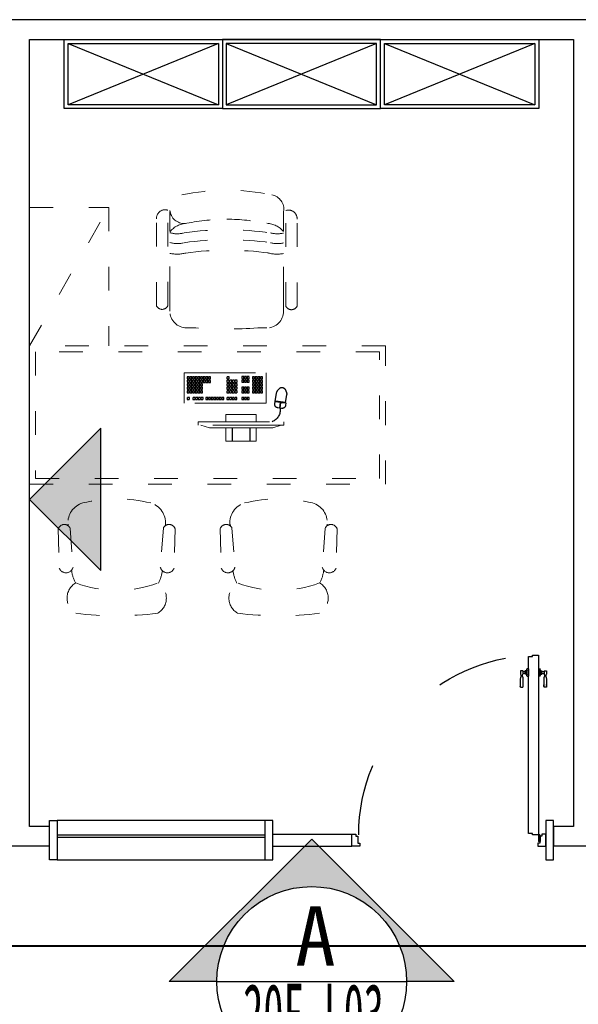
# Model space of a CAD drawing. Header units: millimetres. Extents: x -539149 to -534375, y 505028 to 505469.
# Tile 125 of 135: x -534790 to -534761, y 505181 to 505230. Entities that reach past the tile are written whole.
import ezdxf
from ezdxf.enums import TextEntityAlignment as Align
from ezdxf.lldxf.tags import DXFTag

# ---------------------------------------------------------------- set-up
doc = ezdxf.new("R2010")
doc.units = ezdxf.units.MM
doc.header["$LTSCALE"] = 10
doc.linetypes.add('ACAD_ISO03W100', pattern=[30, 12, -18])
doc.linetypes.add('DASH', pattern=[0.35, 0.25, -0.1])
for name, color, linetype in [('A-建筑-新增墙体', 3, 'Continuous'), ('B-平面-到顶家具H', 30, 'Continuous'), ('B-平面-固定家具M', 30, 'Continuous'), ('B-平面-完成面造型线', 6, 'Continuous'), ('B-平面-活动家具', 30, 'ACAD_ISO03W100'), ('B-平面-门', 4, 'Continuous'), ('E-图框', 100, 'Continuous'), ('E-填充', 251, 'Continuous'), ('E-文本', 7, 'Continuous')]:
    doc.layers.add(name, color=color, linetype=linetype)
doc.styles.add('黑体', font='simhei.ttf')
tags = doc.linetypes.add('CENTER', pattern=[2, 1.25, -0.25, 0.25, -0.25]).pattern_tags.tags
tags[10:11] = [DXFTag(74, 4), DXFTag(75, 0), DXFTag(340, '0'), DXFTag(46, 1.0), DXFTag(50, 0.0), DXFTag(44, 0.0), DXFTag(45, 0.0)]
tags[8:9] = [DXFTag(74, 4), DXFTag(75, 0), DXFTag(340, '0'), DXFTag(46, 1.0), DXFTag(50, 0.0), DXFTag(44, 0.0), DXFTag(45, 0.0)]
tags[6:7] = [DXFTag(74, 4), DXFTag(75, 0), DXFTag(340, '0'), DXFTag(46, 1.0), DXFTag(50, 0.0), DXFTag(44, 0.0), DXFTag(45, 0.0)]
tags[4:5] = [DXFTag(74, 4), DXFTag(75, 0), DXFTag(340, '0'), DXFTag(46, 1.0), DXFTag(50, 0.0), DXFTag(44, 0.0), DXFTag(45, 0.0)]

# ---------------------------------------------------------------- blocks, each defined once
blk = doc.blocks.new('A$C0F355EF4')
at = {"color": 8}
for p, q in [((147.1409508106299, 431.0858055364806), (99.37960721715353, 478.8471491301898)), ((322.6583039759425, 466.46579799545), (317.8403518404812, 460.2070466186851)), ((346.2275475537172, 448.3223248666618), (322.6583039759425, 466.46579799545)), ((326.1904496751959, 468.1768092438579), (324.0491376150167, 465.395141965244)), ((329.6175681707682, 475.5062166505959), (324.7996160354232, 469.247465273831)), ((324.7996160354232, 469.247465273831), (348.3688596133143, 451.1039921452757)), ((330.7030351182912, 428.155237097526), (346.2275475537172, 448.3223248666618)), ((364.7488776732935, 469.5050070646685), (332.6291967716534, 427.7799978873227)), ((346.9780259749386, 452.1746481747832), (344.8367139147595, 449.392980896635)), ((346.2275475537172, 448.3223248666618), (346.2275475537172, 448.3223248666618)), ((348.3688596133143, 451.1039921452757), (363.8933720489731, 471.2710799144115)), ((348.3688596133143, 451.1039921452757), (348.3688596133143, 451.1039921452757)), ((363.8933720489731, 471.2710799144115), (354.2324648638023, 478.7079927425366)), ((363.3580440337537, 470.5756630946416), (398.0539567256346, 443.8669417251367)), ((83.89344573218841, 367.8383004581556), (36.13210213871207, 415.5996440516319)), ((321.0421279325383, 435.5921499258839), (330.7030351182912, 428.155237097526)), ((331.2383631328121, 428.850653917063), (365.9342758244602, 402.1419325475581))]:
    blk.add_line(p, q, dxfattribs=at)
at = {"color": 8, "linetype": 'DASH', "ltscale": 0.1}
for points, elevation in [([(309.1345032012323, 343.9107747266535), (316.5623232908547, 351.3385948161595), (323.9847630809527, 343.9161550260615), (316.5569429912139, 336.4883349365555)], 1.435173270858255e-10), ([(218.4319705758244, 301.5569857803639), (225.8597906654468, 308.9848058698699), (233.2822304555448, 301.5623660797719), (225.854410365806, 294.1345459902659)], 1.434409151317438e-10), ([(227.9394022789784, 311.0644174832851), (235.3672223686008, 318.4922375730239), (242.7896621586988, 311.0697977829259), (235.36184206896, 303.6419776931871)], 1.434515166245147e-10), ([(237.4468339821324, 320.5718491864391), (244.8746540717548, 327.9996692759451), (252.2970938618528, 320.5772294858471), (244.869273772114, 313.1494093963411)], 1.434621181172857e-10), ([(261.6212058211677, 296.3974773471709), (269.0490259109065, 303.8252974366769), (276.4714657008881, 296.4028576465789), (269.0436456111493, 288.9750375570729)], 1.434643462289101e-10), ([(280.6122080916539, 315.3884796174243), (288.0400281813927, 322.8162997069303), (295.4624679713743, 315.3938599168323), (288.0346478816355, 307.9660398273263)], 1.434855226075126e-10), ([(290.1196397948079, 324.8959113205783), (297.5474598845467, 332.3237314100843), (304.9698996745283, 324.9012916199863), (297.5420795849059, 317.4734715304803)], 1.434961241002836e-10), ([(293.4829397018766, 302.5177480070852), (300.910759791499, 309.945568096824), (308.333199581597, 302.523128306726), (300.9053794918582, 295.0953082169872)], 1.434867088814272e-10), ([(299.6270714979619, 334.4033430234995), (307.0548915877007, 341.8311631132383), (314.4773313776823, 334.4087233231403), (307.0495112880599, 326.9809032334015)], 1.435067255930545e-10), ([(302.9903714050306, 312.0251797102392), (310.4181914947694, 319.4529997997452), (317.840631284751, 312.0305600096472), (310.4128111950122, 304.6027399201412)], 1.434973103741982e-10), ([(312.4978031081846, 321.5326114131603), (319.9256231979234, 328.9604315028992), (327.348062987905, 321.5379917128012), (319.9202428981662, 314.1101716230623)], 1.435079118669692e-10), ([(315.4412814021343, 299.5742697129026), (322.8691014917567, 307.0020898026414), (330.2915412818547, 299.5796500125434), (322.8637211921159, 292.1518299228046)], 1.434984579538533e-10), ([(322.0052348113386, 331.0400431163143), (329.4330549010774, 338.4678632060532), (336.855494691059, 331.0454234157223), (329.4276746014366, 323.6176033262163)], 1.435185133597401e-10), ([(324.9487131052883, 309.0817014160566), (332.3765331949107, 316.5095215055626), (339.7989729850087, 309.0870817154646), (332.3711528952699, 301.6592616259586)], 1.435090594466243e-10), ([(334.4561448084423, 318.5891331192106), (341.8839648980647, 326.0169532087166), (349.3064046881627, 318.5945134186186), (341.8785845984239, 311.1666933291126)], 1.435196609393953e-10), ([(336.9798542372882, 297.0505602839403), (344.4076743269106, 304.4783803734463), (351.8301141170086, 297.0559405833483), (344.4022940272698, 289.6281204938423)], 1.435101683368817e-10), ([(346.4872859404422, 306.5579919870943), (353.9151060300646, 313.9858120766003), (361.3375458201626, 306.5633722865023), (353.9097257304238, 299.1355521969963)], 1.435207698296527e-10), ([(359.3580175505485, 293.6872603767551), (366.7858376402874, 301.1150804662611), (374.2082774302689, 293.6926406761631), (366.7804573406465, 286.2648205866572)], 1.435219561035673e-10), ([(165.4343994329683, 248.5594146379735), (172.8622195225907, 255.9872347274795), (180.2846593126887, 248.5647949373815), (172.8568392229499, 241.1369748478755)], 1.433818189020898e-10), ([(174.9418311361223, 258.0668463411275), (182.3696512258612, 265.4946664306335), (189.7920910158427, 258.0722266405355), (182.3642709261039, 250.6444065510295)], 1.433924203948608e-10), ([(184.4492628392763, 267.5742780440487), (191.8770829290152, 275.0020981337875), (199.2995227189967, 267.5796583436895), (191.8717026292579, 260.1518382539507)], 1.434030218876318e-10), ([(193.9566945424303, 277.0817097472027), (201.3845146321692, 284.5095298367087), (208.8069544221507, 277.0870900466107), (201.3791343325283, 269.6592699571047)], 1.434136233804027e-10), ([(208.8033506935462, 243.5796222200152), (216.2311707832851, 251.007442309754), (223.6536105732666, 243.585002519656), (216.2257904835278, 236.1571824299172)], 1.434054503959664e-10), ([(218.3107823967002, 253.0870539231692), (225.738602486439, 260.5148740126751), (233.1610422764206, 253.0924342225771), (225.7332221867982, 245.6646141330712)], 1.434160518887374e-10), ([(242.6063424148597, 277.3826139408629), (250.0341625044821, 284.8104340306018), (257.4566022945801, 277.3879942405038), (250.0287822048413, 269.9601741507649)], 1.434431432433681e-10), ([(252.1137741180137, 286.8900456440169), (259.5415942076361, 294.3178657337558), (266.9640339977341, 286.8954259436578), (259.5362139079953, 279.4676058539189)], 1.434537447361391e-10), ([(255.477074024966, 264.5118823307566), (262.9048941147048, 271.9397024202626), (270.3273339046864, 264.5172626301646), (262.899513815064, 257.0894425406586)], 1.434443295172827e-10), ([(264.98450572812, 274.0193140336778), (272.4123258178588, 281.4471341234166), (279.8347656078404, 274.0246943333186), (272.406945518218, 266.5968742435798)], 1.434549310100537e-10), ([(274.4919374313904, 283.5267457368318), (281.9197575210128, 290.9545658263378), (289.3421973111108, 283.5321260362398), (281.914377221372, 276.1043059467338)], 1.434655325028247e-10), ([(290.1023816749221, 248.9014380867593), (297.5302017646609, 256.3292581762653), (304.9526415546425, 248.9068183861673), (297.5248214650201, 241.4789982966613)], 1.434572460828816e-10), ([(299.6098133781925, 258.4088697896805), (307.0376334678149, 265.8366898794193), (314.4600732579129, 258.4142500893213), (307.0322531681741, 250.9864299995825)], 1.434678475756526e-10), ([(305.9338496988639, 290.0668380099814), (313.3616697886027, 297.4946580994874), (320.7841095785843, 290.0722183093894), (313.3562894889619, 282.6443982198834)], 1.434878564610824e-10), ([(312.2362160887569, 245.782467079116), (319.6640361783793, 253.210287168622), (327.0864759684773, 245.787847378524), (319.6586558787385, 238.360027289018)], 1.434690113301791e-10), ([(317.9649908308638, 278.0356968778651), (325.3928109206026, 285.4635169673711), (332.8152507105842, 278.0410771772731), (325.3874306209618, 270.6132570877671)], 1.434889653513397e-10), ([(327.4724225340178, 287.5431285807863), (334.9002426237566, 294.9709486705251), (342.3226824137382, 287.5485088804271), (334.8948623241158, 280.1206887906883)], 1.434995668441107e-10), ([(330.8357224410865, 265.164965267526), (338.2635425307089, 272.592785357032), (345.6859823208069, 265.170345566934), (338.2581622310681, 257.742525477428)], 1.434901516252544e-10), ([(340.3431541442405, 274.6723969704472), (347.7709742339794, 282.100217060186), (355.1934140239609, 274.677777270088), (347.7655939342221, 267.2499571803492)], 1.435007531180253e-10), ([(349.8505858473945, 284.1798286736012), (357.2784059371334, 291.60764876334), (364.7008457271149, 284.185208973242), (357.2730256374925, 276.7573888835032)], 1.435113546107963e-10), ([(109.0915349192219, 192.2165501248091), (116.5193550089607, 199.644370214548), (123.9417947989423, 192.22193042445), (116.5139747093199, 184.7941103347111)], 1.433189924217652e-10), ([(118.5989666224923, 201.7239818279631), (126.0267867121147, 209.1518019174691), (133.4492265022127, 201.7293621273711), (126.0214064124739, 194.3015420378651)], 1.433295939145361e-10), ([(128.1063983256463, 211.2314135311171), (135.5342184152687, 218.6592336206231), (142.9566582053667, 211.2367938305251), (135.5288381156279, 203.8089737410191)], 1.433401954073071e-10), ([(137.6138300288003, 220.7388452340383), (145.0416501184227, 228.1666653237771), (152.4640899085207, 220.7442255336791), (145.0362698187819, 213.3164054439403)], 1.433507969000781e-10), ([(147.1212617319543, 230.2462769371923), (154.5490818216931, 237.6740970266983), (161.9715216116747, 230.2516572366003), (154.5437015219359, 222.8238371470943)], 1.43361398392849e-10), ([(189.7884872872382, 224.56475881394), (197.2163073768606, 231.992578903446), (204.6387471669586, 224.570139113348), (197.2109270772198, 217.142319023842)], 1.433842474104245e-10), ([(199.2959189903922, 234.072190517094), (206.7237390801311, 241.5000106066), (214.1461788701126, 234.077570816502), (206.7183587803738, 226.649750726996)], 1.433948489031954e-10), ([(202.6592188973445, 211.6940272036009), (210.0870389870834, 219.1218472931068), (217.5094787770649, 211.6994075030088), (210.0816586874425, 204.2715874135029)], 1.433854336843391e-10), ([(212.166650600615, 221.2014589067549), (219.5944706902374, 228.6292789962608), (227.0169104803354, 221.2068392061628), (219.5890903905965, 213.7790191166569)], 1.4339603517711e-10), ([(215.1101288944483, 199.2431172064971), (222.5379489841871, 206.6709372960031), (229.9603887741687, 199.2484975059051), (222.5325686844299, 191.8206774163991)], 1.433865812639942e-10), ([(221.674082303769, 230.708890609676), (229.1019023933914, 238.1367106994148), (236.5243421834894, 230.7142709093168), (229.0965220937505, 223.286450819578)], 1.43406636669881e-10), ([(224.6175605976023, 208.7505489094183), (232.0453806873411, 216.1783689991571), (239.4678204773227, 208.7559292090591), (232.0400003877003, 201.3281091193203)], 1.433971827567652e-10), ([(231.181514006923, 240.21632231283), (238.6093340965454, 247.644142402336), (246.0317738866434, 240.221702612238), (238.6039537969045, 232.793882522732)], 1.43417238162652e-10), ([(234.1249923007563, 218.2579806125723), (241.5528123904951, 225.6858007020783), (248.9752521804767, 218.2633609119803), (241.5474320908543, 210.8355408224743)], 1.434077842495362e-10), ([(236.6487017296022, 196.719407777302), (244.076521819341, 204.1472278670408), (251.4989616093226, 196.7247880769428), (244.0711415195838, 189.296967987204)], 1.433982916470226e-10), ([(243.6324240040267, 227.7654123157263), (251.0602440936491, 235.1932324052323), (258.4826838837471, 227.7707926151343), (251.0548637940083, 220.3429725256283)], 1.434183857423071e-10), ([(246.1561334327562, 206.226839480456), (253.583953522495, 213.654659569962), (261.0063933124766, 206.232219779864), (253.5785732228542, 198.804399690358)], 1.434088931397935e-10), ([(255.6635651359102, 215.73427118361), (263.091385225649, 223.1620912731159), (270.5138250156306, 215.739651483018), (263.0860049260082, 208.311831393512)], 1.434194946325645e-10), ([(280.5949499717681, 239.3940063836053), (288.0227700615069, 246.8218264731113), (295.4452098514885, 239.3993866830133), (288.0173897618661, 231.9715665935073)], 1.434466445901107e-10), ([(293.2213526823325, 226.767603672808), (300.6491727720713, 234.1954237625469), (308.0716125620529, 226.7729839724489), (300.6437924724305, 219.34516388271)], 1.434478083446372e-10), ([(302.7287843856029, 236.275035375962), (310.1566044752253, 243.702855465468), (317.5790442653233, 236.28041567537), (310.1512241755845, 228.852595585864)], 1.434584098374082e-10), ([(62.94381413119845, 146.0688293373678), (70.37163422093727, 153.4966494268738), (77.79407401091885, 146.0742096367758), (70.36625392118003, 138.6463895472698)], 1.432675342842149e-10), ([(72.45124583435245, 155.576261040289), (79.87906592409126, 163.0040811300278), (87.30150571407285, 155.5816413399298), (79.87368562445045, 148.153821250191)], 1.432781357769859e-10), ([(90.07667151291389, 173.201686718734), (97.5044916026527, 180.6295068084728), (104.9269313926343, 173.2070670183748), (97.49911130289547, 165.779246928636)], 1.432977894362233e-10), ([(99.58410321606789, 182.709118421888), (107.0119233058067, 190.136938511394), (114.4343630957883, 182.714498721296), (107.0065430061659, 175.28667863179)], 1.433083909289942e-10), ([(227.1412700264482, 187.2119760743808), (234.569090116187, 194.6397961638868), (241.9915299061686, 187.2173563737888), (234.5637098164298, 179.7895362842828)], 1.433876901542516e-10), ([(240.0120016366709, 174.3412444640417), (247.4398217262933, 181.7690645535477), (254.8622615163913, 174.3466247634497), (247.4344414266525, 166.9188046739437)], 1.433888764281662e-10), ([(23.68533350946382, 106.8103487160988), (31.11315359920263, 114.2381688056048), (38.53559338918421, 106.8157290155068), (31.1077732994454, 99.38790892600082)], 1.43223758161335e-10), ([(43.92895072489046, 127.0539659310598), (51.35677081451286, 134.4817860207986), (58.77921060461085, 127.0593462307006), (51.35139051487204, 119.6315261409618)], 1.43246331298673e-10), ([(53.43638242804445, 136.5613976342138), (60.86420251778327, 143.9892177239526), (68.28664230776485, 136.5667779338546), (60.85882221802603, 129.1389578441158)], 1.43256932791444e-10), ([(66.19187514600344, 100.9681466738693), (73.61969523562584, 108.3959667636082), (81.04213502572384, 100.9735269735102), (73.61431493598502, 93.54570688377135)], 1.432464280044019e-10), ([(75.69930684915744, 110.4755783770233), (83.12712693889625, 117.9033984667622), (90.54956672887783, 110.4809586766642), (83.12174663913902, 103.0531385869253)], 1.432570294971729e-10), ([(85.20673855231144, 119.9830100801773), (92.63455864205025, 127.4108301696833), (100.0569984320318, 119.9883903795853), (92.62917834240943, 112.5605702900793)], 1.432676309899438e-10), ([(88.57003845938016, 97.6048467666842), (95.99785854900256, 105.032666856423), (103.4202983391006, 97.61022706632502), (95.99247824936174, 90.18240697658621)], 1.432582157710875e-10), ([(94.71417025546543, 129.4904417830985), (102.1419903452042, 136.9182618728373), (109.5644301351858, 129.4958220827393), (102.1366100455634, 122.0680019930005)], 1.432782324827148e-10), ([(98.07747016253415, 107.1122784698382), (105.5052902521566, 114.5400985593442), (112.9277300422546, 107.1176587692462), (105.4999099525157, 99.6898386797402)], 1.432688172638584e-10), ([(107.5849018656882, 116.6197101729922), (115.012721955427, 124.0475302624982), (122.4351617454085, 116.6250904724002), (115.0073416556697, 109.1972703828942)], 1.432794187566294e-10), ([(110.5283801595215, 94.66136847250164), (117.9562002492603, 102.0891885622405), (125.3786400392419, 94.66674877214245), (117.9508199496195, 87.23892868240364)], 1.432699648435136e-10), ([(120.0358118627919, 104.1688001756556), (127.4636319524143, 111.5966202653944), (134.8860717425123, 104.1741804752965), (127.4582516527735, 96.74636038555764)], 1.432805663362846e-10), ([(141.5743846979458, 101.6450907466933), (149.0022047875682, 109.0729108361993), (156.4246445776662, 101.6504710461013), (148.9968244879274, 94.22265095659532)], 1.432922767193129e-10), ([(151.0818164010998, 111.1525224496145), (158.5096364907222, 118.5803425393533), (165.9320762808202, 111.1579027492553), (158.5042561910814, 103.7300826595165)], 1.433028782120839e-10), ([(160.5892481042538, 120.6599541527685), (168.0170681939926, 128.0877742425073), (175.4395079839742, 120.6653344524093), (168.0116878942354, 113.2375143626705)], 1.433134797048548e-10), ([(163.9525480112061, 98.28179083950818), (171.3803681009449, 105.7096109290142), (178.8028078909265, 98.28717113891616), (171.3749878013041, 90.85935104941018)], 1.433040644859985e-10), ([(173.4599797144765, 107.7892225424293), (180.8877998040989, 115.2170426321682), (188.3102395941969, 107.7946028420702), (180.8824195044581, 100.3667827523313)], 1.433146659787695e-10), ([(47.17701173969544, 81.95328326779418), (54.60483182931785, 89.381103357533), (62.02727161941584, 81.958663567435), (54.59945152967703, 74.53084347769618)], 1.4322522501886e-10), ([(56.68444344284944, 91.46071497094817), (64.11226353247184, 98.88853506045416), (71.53470332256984, 91.46609527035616), (64.10688323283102, 84.03827518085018)], 1.432358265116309e-10), ([(60.04774334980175, 69.08255165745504), (67.47556343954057, 76.51037174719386), (74.89800322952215, 69.08793195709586), (67.47018313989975, 61.66011186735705)], 1.432264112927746e-10), ([(69.55517505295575, 78.58998336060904), (76.98299514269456, 86.01780345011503), (84.40543493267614, 78.59536366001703), (76.97761484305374, 71.16754357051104)], 1.432370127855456e-10), ([(72.49865334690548, 56.63164166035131), (79.9264734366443, 64.05946174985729), (87.34891322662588, 56.63702195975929), (79.92109313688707, 49.20920187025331)], 1.432275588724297e-10), ([(79.06260675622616, 88.09741506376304), (86.49042684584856, 95.52523515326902), (93.91286663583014, 88.10279536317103), (86.48504654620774, 80.67497527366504)], 1.432476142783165e-10), ([(82.00608505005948, 66.1390733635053), (89.4339051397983, 73.56689345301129), (96.85634492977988, 66.14445366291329), (89.42852484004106, 58.71663357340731)], 1.432381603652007e-10), ([(84.52979447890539, 44.60050052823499), (91.95761456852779, 52.02832061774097), (99.38005435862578, 44.60588082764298), (91.95223426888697, 37.17806073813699)], 1.432286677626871e-10), ([(91.51351675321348, 75.64650506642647), (98.9413368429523, 83.07432515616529), (106.3637766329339, 75.65188536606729), (98.93595654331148, 68.22406527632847)], 1.432487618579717e-10), ([(94.03722618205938, 54.10793223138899), (101.4650462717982, 61.53575232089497), (108.8874860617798, 54.11331253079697), (101.459665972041, 46.68549244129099)], 1.432392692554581e-10), ([(101.0209484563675, 85.15393676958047), (108.4487685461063, 92.58175685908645), (115.8712083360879, 85.15931706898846), (108.4433882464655, 77.73149697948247)], 1.432593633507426e-10), ([(103.5446578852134, 63.61536393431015), (110.9724779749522, 71.04318402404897), (118.3949177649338, 63.62074423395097), (110.967097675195, 56.19292414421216)], 1.432498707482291e-10), ([(113.0520895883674, 73.12279563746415), (120.4799096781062, 80.55061572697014), (127.9023494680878, 73.12817593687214), (120.4745293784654, 65.70035584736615)], 1.43260472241e-10), ([(116.4153894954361, 50.74463232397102), (123.8432095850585, 58.17245241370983), (131.2656493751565, 50.75001262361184), (123.8378292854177, 43.32219253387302)], 1.432510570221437e-10), ([(122.5595212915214, 82.63022734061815), (129.9873413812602, 90.05804743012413), (137.4097811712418, 82.63560764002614), (129.9819610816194, 75.20778755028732)], 1.43271073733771e-10), ([(125.9228211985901, 60.25206402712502), (133.3506412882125, 67.679884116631), (140.7730810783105, 60.257444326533), (133.3452609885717, 52.82962423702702)], 1.432616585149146e-10), ([(132.0669529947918, 92.13765904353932), (139.4947730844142, 99.56547913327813), (146.9172128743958, 92.14303934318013), (139.4893927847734, 84.71521925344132)], 1.43281675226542e-10), ([(135.4302529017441, 69.75949573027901), (142.8580729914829, 77.187315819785), (150.2805127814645, 69.764876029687), (142.8526926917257, 62.33705594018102)], 1.432722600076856e-10), ([(144.9376846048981, 79.26692743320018), (152.3655046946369, 86.694747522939), (159.7879444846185, 79.272307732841), (152.3601243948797, 71.84448764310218)], 1.432828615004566e-10), ([(154.4451163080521, 88.77435913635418), (161.8729363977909, 96.20217922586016), (169.2953761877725, 88.77973943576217), (161.8675560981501, 81.35191934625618)], 1.432934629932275e-10), ([(97.40052608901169, 31.72976891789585), (104.8283461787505, 39.15758900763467), (112.2507859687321, 31.73514921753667), (104.8229658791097, 24.30732912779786)], 1.432298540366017e-10), ([(106.9079577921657, 41.23720062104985), (114.3357778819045, 48.66502071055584), (121.7582176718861, 41.24258092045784), (114.3303975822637, 33.81476083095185)], 1.432404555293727e-10)]:
    blk.add_lwpolyline(points, close=True, dxfattribs=dict(at, elevation=elevation))
at = {"color": 8}
for centre, radius, start, end in [((273.9649642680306, 431.4118845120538), 63.36949575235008, 36.65983829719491, 114.5843226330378), ((331.7486882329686, 449.5004863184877), 17.55198720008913, 142.411122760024, 232.4111227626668), ((343.525904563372, 464.7996563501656), 17.55198720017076, 52.41112276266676, 142.411122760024), ((389.4385187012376, 449.0837039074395), 52.49742214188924, 243.402386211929, 277.5444485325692), ((393.2706419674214, 414.323830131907), 17.55198720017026, 280.042001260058, 4.780244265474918), ((358.6870949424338, 409.1361265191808), 52.49742214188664, 7.277796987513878, 41.41985931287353)]:
    blk.add_arc(centre, radius, start, end, dxfattribs=at)
at = {"layer": 'B-平面-活动家具', "color": 31, "linetype": 'ACAD_ISO03W100', "lineweight": 18, "ltscale": 3}
for p, q in [((277.1710199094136, 544.0625712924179), (-29.08332002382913, 237.8082313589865)), ((-16.3553979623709, 225.0803092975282), (289.8989419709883, 531.3346492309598)), ((2.354863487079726, 286.2997182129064), (228.6795330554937, 512.6243877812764)), ((121.8495234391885, 501.3170653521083), (13.66218591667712, 393.1297278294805)), ((169.6108670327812, 453.555721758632), (121.8495234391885, 501.3170653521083)), ((267.5380762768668, 534.4296276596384), (228.6795330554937, 512.6243877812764)), ((289.8989419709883, 531.3346492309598), (277.1710199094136, 544.0625712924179)), ((109.1216013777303, 297.6703123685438), (217.308938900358, 405.8576498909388)), ((217.308938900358, 405.8576498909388), (190.865440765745, 432.3011480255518)), ((13.66218591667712, 393.1297278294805), (61.42352951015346, 345.3683842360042)), ((82.67810324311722, 324.1138105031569), (109.1216013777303, 297.6703123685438)), ((-19.4503763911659, 247.4411749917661), (2.354863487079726, 286.2997182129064)), ((-29.08332002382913, 237.8082313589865), (-16.3553979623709, 225.0803092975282))]:
    blk.add_line(p, q, dxfattribs=at)
at = {"layer": 'B-平面-活动家具', "color": 8, "linetype": 'ACAD_ISO03W100', "lineweight": 18, "ltscale": 3, "elevation": 1.432094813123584e-10}
blk.add_lwpolyline([(108.1876623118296, -0.0004377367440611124), (400.9298697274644, 292.7417696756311), (292.7425322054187, 400.9291071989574), (0.0003247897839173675, 108.1868997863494)], close=True, dxfattribs=at)
blk = doc.blocks.new('A$C09F34568')
at = {"layer": 'B-平面-活动家具', "color": 0}
for q in [(377.4881492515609, 573.1560302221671), (377.4680373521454, 573.0204176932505)]:
    blk.add_line((372.6916825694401, 578.7016607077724), q, dxfattribs=at)
at = {"layer": 'B-平面-活动家具', "color": 31, "lineweight": 18}
for p, q in [((378.7904281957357, 558.103946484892), (506.2982461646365, 406.4399650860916)), ((424.0838867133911, 597.2311322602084), (560.1713668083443, 451.390419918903)), ((21.78301880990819, 234.0346695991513), (27.37763367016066, 229.1571321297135)), ((42.26797212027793, 227.5672731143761), (191.6193601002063, 97.35832639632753)), ((2.334280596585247, 182.9832587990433), (145.7093723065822, 44.30053207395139))]:
    blk.add_line(p, q, dxfattribs=at)
for centre, major_axis, ratio, start_param, end_param in [((615.1737492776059, -19.13676264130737), (-512.5983417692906, 512.5983417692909), 0.9999999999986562, -0.2485194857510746, 0.2305731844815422), ((293.2985301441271, 513.2878597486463), (-72.74007458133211, 72.74007458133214), 0.9999999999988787, 4.616149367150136, 5.993063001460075), ((409.4925597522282, 568.3426451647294), (-22.88504582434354, 22.88504582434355), 0.9999999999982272, -1.253110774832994, 1.107285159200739), ((526.1434935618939, 437.4141315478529), (-26.01185067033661, 26.01185067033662), 0.9999999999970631, 1.78638231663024, 4.31671331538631), ((360.8296695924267, 278.5806893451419), (-145.462600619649, 145.462600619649), 0.9999999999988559, 4.242963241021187, 4.562127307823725), ((88.61102310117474, 312.2411645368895), (-72.74007458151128, 72.7400745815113), 0.9999999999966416, 0.2721760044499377, 1.649089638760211), ((22.47889828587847, 584.2913681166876), (-412.8175627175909, 412.8175627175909), 0.9999999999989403, 2.769747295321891, 3.495491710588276), ((574.4005347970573, 253.9986239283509), (-62.78819583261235, 62.78819583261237), 0.9999999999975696, 3.663071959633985, 5.743759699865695), ((31.47996205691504, 197.0538224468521), (22.88504582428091, 22.8850458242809), 0.9999999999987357, 0.445564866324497, 2.805960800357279), ((-604.3875128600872, 1222.509881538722), (1136.310584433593, 1136.310584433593), 0.9999999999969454, 4.574099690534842, 4.832731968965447), ((160.2940517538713, 78.07211657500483), (-26.01185067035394, 26.01185067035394), 0.9999999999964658, 1.948525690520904, 4.478856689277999), ((324.1347470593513, 242.5384656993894), (-145.4626006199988, 145.4626006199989), 0.9999999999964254, 1.689838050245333, 2.019312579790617), ((342.8140349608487, 26.53139292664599), (-62.78819583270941, 62.78819583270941), 0.99999999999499, 0.5214793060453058, 2.602167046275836)]:
    blk.add_ellipse(centre, major_axis=major_axis, ratio=ratio, start_param=start_param, end_param=end_param, dxfattribs=at)
blk = doc.blocks.new('fsdafgggfag')
at = {"layer": 'B-平面-活动家具', "color": 31, "lineweight": 18}
for p, q in [((901.5911977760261, 1352.9791472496), (1341.19408884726, 1353.025861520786)), ((901.6935575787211, 1295.458497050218), (1384.64841614, 1295.50981810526)), ((901.6946869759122, 1284.830347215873), (876.1783255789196, 1284.827635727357)), ((901.4164670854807, 1284.830949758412), (978.8282005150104, 1284.663298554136)), ((979.7439604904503, 1284.882267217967), (1378.070799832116, 1284.924595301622)), ((791.1621620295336, 1199.793401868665), (791.1630498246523, 1191.438839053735)), ((791.167060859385, 1153.693147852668), (791.1630498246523, 1191.438839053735)), ((791.2002679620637, 841.1989568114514), (791.2052146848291, 794.6480087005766)), ((903.0885897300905, 709.6346983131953), (876.2394485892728, 709.6318451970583)), ((903.0885897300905, 709.6346983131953), (980.5002857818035, 709.8188017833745)), ((903.3679388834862, 699.007210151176), (1386.322797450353, 699.058531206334)), ((981.4160922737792, 709.6000277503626), (1379.742931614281, 709.6423558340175)), ((903.2778039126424, 641.4865394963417), (1342.880694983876, 641.5332537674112))]:
    blk.add_line(p, q, dxfattribs=at)
at = {"layer": 'B-平面-活动家具', "color": 8, "lineweight": 18}
blk.add_line((700, 0), (1400, 400), dxfattribs=at)
at = {"layer": 'B-平面-活动家具', "lineweight": 18}
blk.add_lwpolyline([(700, 0), (0, 0), (0, 1800), (700, 1800)], close=True, dxfattribs=at)
at = {"layer": 'B-平面-活动家具', "color": 8, "lineweight": 18}
blk.add_lwpolyline([(670, 30), (30, 30), (30, 1770), (670, 1770)], close=True, dxfattribs=at)
at = {"layer": 'B-平面-活动家具', "color": 31, "lineweight": 18}
blk.add_lwpolyline([(700, 0), (1400, 0), (1400, 400), (700, 400)], dxfattribs=at)
for centre, major_axis, ratio, start_param, end_param in [((914.6785898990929, 1324.242020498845), (31.57666369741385, 0.1288298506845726), 0.9999999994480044, 1.994066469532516, 4.284518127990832), ((1343.22313581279, 1309.385585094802), (43.68740381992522, 0.0388291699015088), 0.9999999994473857, -0.3241016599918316, 1.616368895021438), ((876.1873607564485, 1199.80243704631), (85.02509363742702, 0.1339862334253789), 0.9999999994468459, 1.569326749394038, 3.140123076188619), ((384.4397901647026, 997.4028298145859), (1103.295274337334, 0.1956320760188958), 0.9999999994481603, -0.2079409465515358, 0.207798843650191), ((2983.498634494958, 997.6790180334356), (-2197.875811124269, 0.2374177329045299), 0.9999999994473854, -0.07093577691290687, 0.07136434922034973), ((876.2304134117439, 794.6570438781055), (-85.0251841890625, 0.05053691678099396), 0.9999999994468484, 0.0007006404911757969, 1.571496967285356), ((916.3590882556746, 670.2264470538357), (-31.57690852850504, 0.03369230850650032), 0.999999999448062, -1.14572583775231, 1.144725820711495), ((916.357958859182, 680.8545968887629), (22.32825885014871, 22.32825885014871), 0.999999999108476, 0.3271318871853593, 0.3661511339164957), ((1344.900467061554, 685.1739604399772), (-43.68736254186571, 0.07151476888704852), 0.9999999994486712, 1.526184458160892, 3.46665501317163)]:
    blk.add_ellipse(centre, major_axis=major_axis, ratio=ratio, start_param=start_param, end_param=end_param, dxfattribs=at)
at = {"layer": 'B-平面-活动家具', "color": 8, "lineweight": 18}
for centre, major_axis, ratio, start_param, end_param in [((1345.944107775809, 1252.80758455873), (-181.740845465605, 0.0166024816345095), 0.9999999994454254, -0.1774350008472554, 0.2716867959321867), ((1345.944107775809, 1252.80758455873), (-128.6000957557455, 0.0157395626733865), 0.9999999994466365, -0.2462976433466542, 0.2717178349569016), ((1395.739400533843, 1252.812876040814), (128.6000628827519, 0.0932881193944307), 0.9999999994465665, 2.894447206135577, 3.412462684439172), ((1202.95773663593, 1194.50638499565), (-117.4106206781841, 0.3063981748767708), 0.9999999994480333, 3.193587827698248, 4.021736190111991), ((1392.108710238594, 1212.66493181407), (-69.23023744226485, 22.96056878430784), 0.9999999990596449, 3.634705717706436, 6.773739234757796), ((-330.0978803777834, 999.8285746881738), (1514.411926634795, 0.2566379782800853), 0.9999999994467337, -0.1402309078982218, 0.1401045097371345), ((-330.0978803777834, 999.8285746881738), (1567.552635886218, 0.4408777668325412), 0.9999999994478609, -0.1403426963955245, 0.1399927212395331), ((-280.3025876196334, 999.8338661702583), (1567.5526966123, 0.06316785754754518), 0.9999999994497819, -0.1401017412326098, 0.140233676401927), ((137.6861498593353, 973.0638228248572), (-1204.174585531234, 0.7236866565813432), 0.9999999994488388, 3.162487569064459, 3.332040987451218), ((137.6809837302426, 1021.679485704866), (1204.174072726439, 1.326173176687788), 0.9999999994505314, -0.1907361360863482, -0.02118271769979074), ((1345.997908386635, 746.5189593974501), (181.7408323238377, 0.07108026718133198), 0.9999999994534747, 2.894781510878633, 3.345654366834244), ((1345.997908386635, 746.5189593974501), (-128.6000864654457, 0.0513535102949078), 0.9999999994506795, -0.2460207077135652, 0.2913716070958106), ((1395.793201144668, 746.5242508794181), (128.6000394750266, 0.1213388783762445), 0.999999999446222, 2.894229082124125, 3.431621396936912), ((1202.999609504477, 800.4633300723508), (117.4106796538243, 0.2828977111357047), 0.9999999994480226, -0.8869483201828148, -0.05158248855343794), ((1392.154438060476, 782.3449838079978), (72.72838864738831, 5.531272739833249), 0.9999999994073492, 2.895583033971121, 6.034616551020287)]:
    blk.add_ellipse(centre, major_axis=major_axis, ratio=ratio, start_param=start_param, end_param=end_param, dxfattribs=at)
at = {"layer": 'B-平面-活动家具', "color": 8, "lineweight": 18, "rotation": 225.5141236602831}
blk.add_blockref('A$C09F34568', (-353.9465728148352, 1684.811989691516), dxfattribs=at)
at = {"layer": 'B-平面-活动家具', "color": 31, "lineweight": 18, "rotation": 45.00000000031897}
blk.add_blockref('A$C0F355EF4', (487.3107909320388, 705.3229317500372), dxfattribs=at)
at = {"layer": 'B-平面-活动家具', "color": 8, "lineweight": 18, "xscale": -1, "rotation": 314.4858763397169}
blk.add_blockref('A$C09F34568', (-353.9465728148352, 15.18801030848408), dxfattribs=at)
blk = doc.blocks.new('*U484')
at = {"layer": 'B-平面-到顶家具H', "color": 8}
for p, q in [((20, -20), (780, -330)), ((780, -20), (20, -330))]:
    blk.add_line(p, q, dxfattribs=at)
at = {"layer": 'B-平面-到顶家具H'}
blk.add_lwpolyline([(0, 0), (0, -350), (800, -350), (800, 0)], close=True, dxfattribs=at)
at = {"layer": 'B-平面-到顶家具H', "color": 8}
blk.add_lwpolyline([(20, -20), (20, -330), (780, -330), (780, -20)], close=True, dxfattribs=at)
blk = doc.blocks.new('A$C47AD6A62')
at = {"layer": 'B-平面-门', "color": 8}
for p, q in [((-4, 0), (-3.999999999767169, -30)), ((4, 0), (4, -30)), ((-3.999999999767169, -30), (-0.9999999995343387, -30)), ((-1, -3.872983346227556), (-0.9999999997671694, -30)), ((1, -3.872983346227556), (1, -30)), ((1, -30), (4, -30))]:
    blk.add_line(p, q, dxfattribs=at)
blk.add_circle((0, 0), 4, dxfattribs=at)
blk = doc.blocks.new('*E525')
at = {"layer": 'B-平面-到顶家具H'}
for p, q in [((1460.000000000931, 130.0000000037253), (2509.999999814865, 130.0000000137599)), ((2509.999999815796, -69.99999999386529), (1460, -69.9999999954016))]:
    blk.add_line(p, q, dxfattribs=at)
at = {"layer": 'B-平面-完成面造型线'}
for p, q in [((1420, 60.0000000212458), (1020, 60.00000001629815)), ((1420, 2.171145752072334e-08), (1020, 1.676380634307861e-08))]:
    blk.add_line(p, q, dxfattribs=at)
at = {"layer": 'B-平面-完成面造型线', "color": 4}
for p, q in [((1460.000000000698, 56.00000000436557), (2509.999999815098, 56.00000000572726)), ((1460.000000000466, 44.00000000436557), (2509.999999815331, 44.00000000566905))]:
    blk.add_line(p, q, dxfattribs=at)
at = {"layer": 'B-平面-完成面造型线'}
for points in [[(2.328306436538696e-10, 130.0000000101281), (40.00000000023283, 130.0000000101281), (39.99999999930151, -69.99999998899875), (-6.984919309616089e-10, -69.99999998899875)], [(1420.000000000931, 130.0000000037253), (1460.000000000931, 130.0000000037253), (1460, -69.9999999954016), (1420, -69.9999999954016)], [(2549.999999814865, 130.0000000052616), (2509.999999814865, 130.0000000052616), (2509.999999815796, -69.99999999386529), (2549.999999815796, -69.99999999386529)]]:
    blk.add_lwpolyline(points, close=True, dxfattribs=at)
for points in [[(79.99999999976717, 15.00000000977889), (80.00000000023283, 1.926673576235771e-08), (40.00000000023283, 1.926673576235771e-08), (40, 60.00000001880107), (59.99999999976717, 60.00000001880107), (59.99999999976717, 50.00000002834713), (69.99999999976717, 50.00000002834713), (69.99999999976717, 15.00000000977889), (79.99999999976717, 15.00000000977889)], [(979.9999999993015, 15.00000000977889), (979.9999999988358, 1.926673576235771e-08), (1019.999999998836, 1.926673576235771e-08), (1019.999999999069, 60.00000001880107), (999.9999999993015, 60.00000001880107), (999.9999999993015, 50.00000002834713), (989.9999999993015, 50.00000002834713), (989.9999999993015, 15.00000000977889), (979.9999999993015, 15.00000000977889)]]:
    blk.add_lwpolyline(points, dxfattribs=at)
at = {"layer": 'B-平面-门', "color": 8}
for p, q in [((76.50000000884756, 896.5932775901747), (69.79361911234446, 896.5932775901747)), ((76.50000000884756, 896.5932775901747), (76.50000000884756, 860.40672246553)), ((126.5000000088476, 896.5932775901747), (133.2063809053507, 896.5932775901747)), ((126.5000000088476, 896.5932775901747), (126.5000000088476, 860.40672246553)), ((36.45148087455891, 886.5414566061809), (36.45148087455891, 870.4585434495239)), ((47.34971965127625, 886.5414566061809), (36.45148087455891, 886.5414566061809)), ((47.34971965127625, 886.5414566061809), (47.34971965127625, 870.4585434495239)), ((59.76359760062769, 870.6595798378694), (59.76359760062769, 886.3404202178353)), ((64.76770868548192, 886.5414566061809), (59.96463405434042, 886.5414566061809)), ((64.76770868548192, 870.4585434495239), (59.96463405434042, 870.4585434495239)), ((64.76770868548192, 869.453361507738), (64.76770868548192, 887.5466390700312)), ((65.77289075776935, 888.5518210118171), (66.1749635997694, 888.5518210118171)), ((66.1749635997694, 868.4481795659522), (65.77289075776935, 868.4481795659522)), ((67.78325496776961, 862.4170868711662), (67.78325496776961, 894.5829131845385)), ((69.79361911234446, 860.40672246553), (76.50000000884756, 860.40672246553)), ((133.2063809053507, 860.40672246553), (126.5000000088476, 860.40672246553)), ((135.2167450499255, 862.4170868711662), (135.2167450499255, 894.5829131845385)), ((137.2271092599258, 888.5518210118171), (136.8250364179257, 888.5518210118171)), ((136.8250364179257, 868.4481795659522), (137.2271092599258, 868.4481795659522)), ((138.2322913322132, 869.453361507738), (138.2322913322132, 887.5466390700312)), ((138.2322913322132, 886.5414566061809), (143.0353659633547, 886.5414566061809)), ((138.2322913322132, 870.4585434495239), (143.0353659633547, 870.4585434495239)), ((143.2364024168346, 870.6595798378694), (143.2364024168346, 886.3404202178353)), ((155.6502803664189, 886.5414566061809), (155.6502803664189, 870.4585434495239)), ((155.6502803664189, 886.5414566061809), (166.5485191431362, 886.5414566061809)), ((166.5485191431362, 886.5414566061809), (166.5485191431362, 870.4585434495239)), ((36.45148087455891, 803.6598646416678), (47.34971965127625, 803.6598646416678)), ((166.5485191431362, 803.6598646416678), (155.6502803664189, 803.6598646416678))]:
    blk.add_line(p, q, dxfattribs=at)
at = {"layer": 'B-平面-门'}
blk.add_lwpolyline([(126.5000000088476, 64.50000002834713), (126.5000000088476, 958.5000000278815), (106.500000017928, 958.5000000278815), (106.5000000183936, 966.5000000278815), (76.49999999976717, 966.5000000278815), (76.49999999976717, 56.50000002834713), (106.5000000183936, 56.5000000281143), (106.500000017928, 64.50000002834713), (126.5000000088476, 64.50000002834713)], dxfattribs=at)
at = {"layer": 'B-平面-门', "color": 8}
for points in [[(59.76359760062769, 886.093543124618, -0.3116707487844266), (58.07764554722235, 884.0994870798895), (47.34557821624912, 884.0994870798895)], [(59.77301113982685, 870.5987824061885, 0.3488404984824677), (58.07764554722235, 872.9005129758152), (47.34557821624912, 872.9005129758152)], [(143.2269888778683, 870.5987824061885, -0.3488404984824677), (144.9223544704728, 872.9005129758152), (155.654421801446, 872.9005129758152)], [(143.2364024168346, 886.093543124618, 0.3116707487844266), (144.9223544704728, 884.0994870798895), (155.654421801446, 884.0994870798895)], [(36.34284882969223, 805.8495124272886, -0.2875899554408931), (34.53412164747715, 809.8897582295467, 0.06058643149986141), (35.24460088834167, 816.66864080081, -0.2128770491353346), (35.87100668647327, 817.3515078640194)], [(47.45835169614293, 805.8495124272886, 0.2875899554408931), (49.26707894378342, 809.8897582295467, -0.06058643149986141), (48.55659963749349, 816.66864080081, 0.2128770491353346), (47.93019383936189, 817.3515078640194)], [(155.5416483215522, 805.8495124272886, -0.2875899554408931), (153.7329210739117, 809.8897582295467, 0.06058643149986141), (154.4434003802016, 816.66864080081, -0.2128770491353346), (155.0698061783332, 817.3515078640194)], [(166.6571511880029, 805.8495124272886, 0.2875899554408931), (168.465878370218, 809.8897582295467, -0.06058643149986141), (167.7553991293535, 816.66864080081, 0.2128770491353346), (167.1289933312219, 817.3515078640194)]]:
    blk.add_lwpolyline(points, format="xyb", dxfattribs=at)
at = {"layer": 'B-平面-门', "color": 8, "linetype": 'ACAD_ISO03W100', "ltscale": 3}
blk.add_arc((72.49999999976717, 54.00000002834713), 913.1332049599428, 0.1568660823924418, 87.86613068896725, dxfattribs=at)
at = {"layer": 'B-平面-门', "color": 8}
for centre, radius, start, end in [((69.79361911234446, 894.5829131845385), 2.010364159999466, 90, 180), ((133.2063809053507, 894.5829131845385), 2.010364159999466, 0, 90), ((317.5791905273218, 826.1675818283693), 282.0231161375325, 174.1516499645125, 184.5775430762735), ((20.74323871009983, 862.0928152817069), 17.79703003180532, 336.1774776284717, 28.03839866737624), ((-16.87772832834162, 860.8130735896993), 54.22458051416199, 353.7443489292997, 10.1567090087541), ((63.05796181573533, 862.0928152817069), 17.79703003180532, 151.9616013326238, 203.8225223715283), ((100.6789289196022, 860.8130735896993), 54.22458051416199, 169.8432909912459, 186.2556510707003), ((-233.7779900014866, 826.1675818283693), 282.0231161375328, 355.4224569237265, 5.848350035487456), ((-605.9384876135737, 834.8501802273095), 654.207835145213, 3.112818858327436, 3.12012425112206), ((59.96463405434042, 886.3404202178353), 0.2010364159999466, 90, 180), ((59.96463405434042, 870.6595798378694), 0.2010364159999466, 180, 270), ((65.77289075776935, 887.5466390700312), 1.005182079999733, 90, 180), ((65.77289075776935, 869.453361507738), 1.005182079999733, 180, 270), ((66.1749635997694, 890.1601121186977), 1.608291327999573, 270, 0), ((66.1749635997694, 866.8398879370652), 1.608291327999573, 0, 90), ((69.79361911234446, 862.4170868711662), 2.010364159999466, 180, 270), ((133.2063809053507, 862.4170868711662), 2.010364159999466, 270, 0), ((136.8250364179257, 890.1601121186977), 1.608291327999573, 180, 270), ((136.8250364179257, 866.8398879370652), 1.608291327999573, 90, 180), ((137.2271092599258, 887.5466390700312), 1.005182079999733, 0, 90), ((137.2271092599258, 869.453361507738), 1.005182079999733, 270, 0), ((143.0353659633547, 886.3404202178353), 0.2010364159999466, 0, 90), ((143.0353659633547, 870.6595798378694), 0.2010364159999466, 270, 0), ((436.7779900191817, 826.1675818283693), 282.0231161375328, 174.1516499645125, 184.5775430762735), ((139.9420382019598, 862.0928152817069), 17.79703003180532, 336.1774776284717, 28.03839866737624), ((808.938487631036, 834.8501802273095), 654.207835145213, 176.8798757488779, 176.8871811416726), ((102.3210710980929, 860.8130735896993), 54.22458051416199, 353.7443489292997, 10.1567090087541), ((182.2567613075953, 862.0928152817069), 17.79703003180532, 151.9616013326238, 203.8225223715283), ((219.8777283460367, 860.8130735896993), 54.22458051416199, 169.8432909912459, 186.2556510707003), ((-114.5791905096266, 826.1675818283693), 282.0231161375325, 355.4224569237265, 5.848350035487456)]:
    blk.add_arc(centre, radius, start, end, dxfattribs=at)
blk.add_blockref('A$C47AD6A62', (72.49999999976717, 54.00000002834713))
blk = doc.blocks.new('asdsadsadadfsaf777779')
at = {"layer": 'E-填充'}
h = blk.add_hatch(color=251, dxfattribs=at)
edge = h.paths.add_edge_path()
edge.add_line((-537150.8568320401, 505189.0527666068), (-537158.0568320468, 505181.8527666))
edge.add_line((-537158.0568320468, 505181.8527666), (-537155.6568320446, 505181.8527666))
edge.add_ellipse((-537150.8568320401, 505181.8527666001), major_axis=(-3.394112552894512, 3.394112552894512), ratio=0.999999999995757, start_angle=-44.99999999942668, end_angle=45.000000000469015, ccw=False)
edge.add_ellipse((-537150.8568320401, 505181.8527666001), major_axis=(-3.394112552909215, 3.394112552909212), ratio=0.9999999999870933, start_angle=225.0000000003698, end_angle=314.99999999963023, ccw=False)
edge.add_line((-537146.0568320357, 505181.8527666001), (-537143.6568320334, 505181.8527666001))
edge.add_line((-537143.6568320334, 505181.8527666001), (-537150.8568320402, 505189.0527666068))
at = {"layer": 'E-图框', "linetype": 'CENTER', "ltscale": 0.5, "const_width": 0.1}
blk.add_lwpolyline([(-537234.1452579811, 505188.3830318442), (-537234.1452579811, 505183.6450645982), (-537047.8124880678, 505183.6450645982), (-537047.8124880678, 505187.7017565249)], dxfattribs=at)
at = {"layer": 'E-文本', "color": 3}
blk.add_line((-537155.6568320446, 505181.8527666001), (-537146.0568320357, 505181.8527666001), dxfattribs=at)
blk.add_lwpolyline([(-537155.6568320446, 505181.8527666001), (-537158.0568320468, 505181.8527666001), (-537150.8568320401, 505189.0527666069), (-537143.6568320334, 505181.8527666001), (-537146.0568320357, 505181.8527666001)], dxfattribs=at)
blk.add_ellipse((-537150.8568320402, 505181.8527666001), major_axis=(3.394112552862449, 3.394112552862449), ratio=0.9999999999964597, start_param=5.497787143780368, end_param=11.78097245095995, dxfattribs=at)
at = {"layer": 'E-文本', "style": '黑体'}
blk.add_text('A', height=3.000000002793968, dxfattribs=at).set_placement((-537150.6674532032, 505184.156933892), align=Align.MIDDLE_CENTER)
at = {"layer": 'E-文本', "style": '黑体', "width": 0.470899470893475}
blk.add_text('20F-L03', height=3.000000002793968, dxfattribs=at).set_placement((-537154.3192116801, 505178.7358747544), (-537147.2081005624, 505178.7358747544), align=Align.FIT)
blk = doc.blocks.new('A$C3D6C2CD6')
at = {"layer": 'E-文本'}
blk.add_hatch(color=3, dxfattribs=at).paths.add_polyline_path([(3.600000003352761, 3.600000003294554), (0, 0), (3.600000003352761, -3.600000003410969)])
at = {"layer": 'E-文本', "color": 3}
blk.add_lwpolyline([(3.600000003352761, 3.600000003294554), (0, 0), (3.600000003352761, -3.600000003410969), (3.600000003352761, 3.600000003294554)], dxfattribs=at)

msp = doc.modelspace()

# ---------------------------------------------------------------- linework, layer by layer
at = {"layer": 'A-建筑-新增墙体', "ltscale": 0.01}
for p, q in [((-534719.073211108, 505230.4987834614, 0.06894340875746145), (-534818.6232111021, 505230.4984953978, 0.06894340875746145)), ((-534789.1232111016, 505189.6987275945, 0.06894340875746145), (-534789.1232111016, 505229.4986509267, 0.06894340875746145)), ((-534789.1232111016, 505229.4986509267, 0.06894340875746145), (-534761.6232111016, 505229.4986509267, 0.06894340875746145)), ((-534761.6232111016, 505229.4986509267, 0.06894340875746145), (-534761.6232111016, 505189.6987275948, 0.06894340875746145)), ((-534788.1232111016, 505189.6987275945, 0.06894340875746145), (-534789.1232111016, 505189.6987275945, 0.06894340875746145)), ((-534788.1232111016, 505188.6987275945, 0.06894340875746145), (-534788.1232111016, 505189.6987275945, 0.06894340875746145)), ((-534762.6232111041, 505189.6988042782, 0.06894340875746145), (-534762.6232111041, 505188.6987275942, 0.06894340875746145)), ((-534761.6232111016, 505189.6987275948, 0.06894340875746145), (-534762.6232111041, 505189.6987275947, 0.06894340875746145)), ((-534788.1232111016, 505188.6987275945, 0.06894340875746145), (-534791.1232111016, 505188.6987275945, 0.06894340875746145)), ((-534759.6232111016, 505188.6987275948, 0.06894340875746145), (-534762.6232111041, 505188.6987275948, 0.06894340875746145))]:
    msp.add_line(p, q, dxfattribs=at)

# ---------------------------------------------------------------- block references
msp.add_blockref('asdsadsadadfsaf777779', (2376, 0))
at = {"ltscale": 0.01, "xscale": -0.01, "yscale": 0.01, "zscale": 0.01}
msp.add_blockref('*E525', (-534762.6232111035, 505188.6987275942, 0.06894340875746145), dxfattribs=at)
at = {"layer": 'B-平面-固定家具M', "ltscale": 0.01, "yscale": 0.01, "zscale": 0.01}
for p, xscale in [((-534779.3732111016, 505229.4986509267, 0.06894340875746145), -0.01), ((-534779.3732111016, 505229.4986509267, 0.06894340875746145), 0.01), ((-534763.3732111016, 505229.4986509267, 0.06894340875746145), -0.01)]:
    msp.add_blockref('*U484', p, dxfattribs=dict(at, xscale=xscale))
at = {"layer": 'B-平面-活动家具', "ltscale": 0.01, "xscale": -0.01, "yscale": 0.01, "zscale": 0.01, "rotation": 270}
msp.add_blockref('fsdafgggfag', (-534789.1232111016, 505206.9986509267, 0.06894340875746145), dxfattribs=at)
at = {"layer": 'E-文本', "color": 3}
msp.add_blockref('A$C3D6C2CD6', (-534789.1232111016, 505206.2388162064), dxfattribs=at)

doc.saveas('drawing.dxf')
